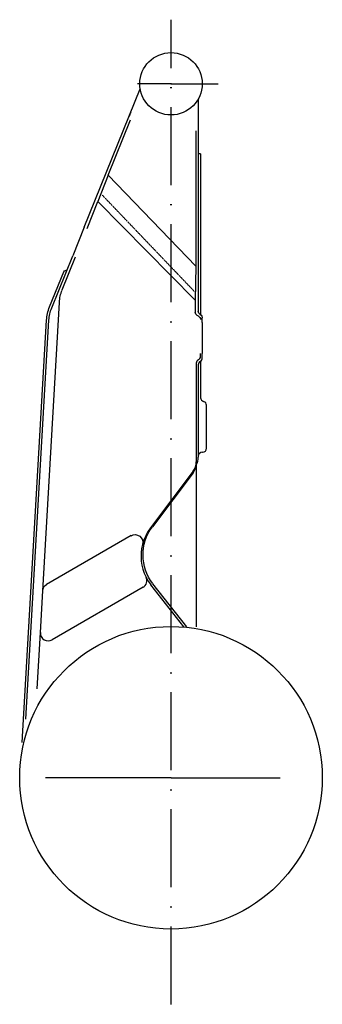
# Model space of a CAD drawing. Extents: x 1106 to 1494, y 689 to 1952.
import ezdxf

# ---------------------------------------------------------------- set-up
doc = ezdxf.new("R2010")
doc.units = 0
doc.linetypes.add('DASHED', pattern=[0.75, 0.5, -0.25])
doc.linetypes.add('GEN7', pattern=[15, 10, -2.5, 0, -2.5])
doc.layers.get('0').update_dxf_attribs({"linetype": 'CONTINUOUS'})
doc.layers.add('7', color=4, linetype='GEN7')

msp = doc.modelspace()

# ---------------------------------------------------------------- linework, layer by layer
at = {"linetype": 'CONTINUOUS'}
for p, q in [((1188.8, 1686), (1260.5, 1863.5)), ((1335, 1850.7), (1335, 1578.3)), ((1219.3, 1752.8), (1248, 1823.8)), ((1331.8, 1809.6), (1331.8, 1636.3)), ((1338, 1780), (1335, 1780)), ((1338, 1780), (1338, 1573.7)), ((1219.3, 1752.8), (1206.3, 1719.1)), ((1331.8, 1636.3), (1219.3, 1752.8)), ((1192.4, 1684.6), (1206.3, 1719.1)), ((1206.3, 1719.1), (1331.2, 1592.5)), ((1188.8, 1686), (1174, 1649.3)), ((1147.1, 1582.7), (1174, 1649.3)), ((1160.5, 1605.6), (1177.6, 1648)), ((1331.8, 1636.3), (1331.2, 1592.5)), ((1144.3, 1583.8), (1162.5, 1628.8)), ((1331.2, 1592.5), (1331.2, 1577.2)), ((1135.6, 1219.9), (1156.9, 1589.7)), ((1109.3, 1025.3), (1140.5, 1567)), ((1114, 1055), (1143.5, 1566.8)), ((1335.3, 1571.9), (1333.7, 1572.9)), ((1340, 1563.9), (1340, 1569.7)), ((1340, 1563.9), (1340, 1524.2)), ((1337.8, 1520.4), (1337.8, 1523.9)), ((1340, 1518.3), (1340, 1524.2)), ((1332.4, 1511.5), (1332.4, 1383.3)), ((1335, 1509.7), (1335, 1391)), ((1338, 1514.3), (1338, 1467.4)), ((1345.5, 1402.5), (1345.5, 1457.7)), ((1340, 1397.5, 0), (1340.5, 1397.5, 0)), ((1332.4, 1383.3), (1332.4, 1173.7)), ((1328.4, 1373.1), (1273.7, 1300.5)), ((1328.4, 1371.2), (1276.2, 1302)), ((1248.8, 1290.5), (1140.5, 1228)), ((1316.4, 1173.6), (1274.3, 1227.5)), ((1320.3, 1173.4), (1276.8, 1228.9)), ((1132.5, 1166.2), (1135.6, 1219.9)), ((1264.1, 1224.3), (1147.5, 1156.9)), ((1128.3, 1094.2), (1132.5, 1166.2))]:
    msp.add_line(p, q, dxfattribs=at)
at = {"linetype": 'DASHED'}
msp.add_line((1329.9, 1603.8), (1211.8, 1727.3), dxfattribs=at)
at = {"linetype": 'CONTINUOUS'}
for centre, radius in [((1300, 1870, 0), 40), ((1300, 980, 0), 194)]:
    msp.add_circle(centre, radius, dxfattribs=at)
at = {"linetype": 'CONTINUOUS', "extrusion": (-3.61757e-15, 1.33621e-15, -1)}
msp.add_arc((-1153.5, 1865.4, 0), 100, 198.545, 202, dxfattribs=at)
at = {"linetype": 'CONTINUOUS', "extrusion": (-2.37401e-15, 3.03859e-15, -1)}
msp.add_arc((-1165.3, 1627.7, 0), 3, 22, 82, dxfattribs=at)
at = {"linetype": 'CONTINUOUS'}
for centre, radius, start, end in [((1164.4, 1633.6, 0), 3, 278, 338), ((1337.4, 1511.5, 0), 5, 117.387, 180), ((1332.8, 1520.4, 0), 5, 297.387, 0), ((1335, 1518.3, 0), 5, 300, 0), ((1340, 1509.7, 0), 5, 120, 180), ((1343, 1467.4, 0), 5, 180, 255.522), ((1340.5, 1457.7, 0), 5, 0, 75.5225), ((1340.5, 1402.5, 0), 5, 270, 0), ((1315, 1391, 0), 20, 330.459, 0), ((1340, 1392.5, 0), 5, 90, 180), ((1312.4, 1385.2, 0), 20, 323, 0), ((1312.4, 1383.3, 0), 20, 323, 0), ((1321.6, 1264.4, 0), 60, 143, 165.597), ((1321.6, 1264.4, 0), 60, 165.597, 206.741), ((1259.1, 1232.9, 0), 10, 300, 26.7414), ((1321.6, 1264.4, 0), 60, 206.741, 218), ((1142.5, 1165.6, 0), 10, 176.7, 300)]:
    msp.add_arc(centre, radius, start, end, dxfattribs=at)
at = {"linetype": 'CONTINUOUS', "extrusion": (-2.29086e-15, 5.14175e-16, -1)}
msp.add_arc((-1206.8, 1586.8, 0), 50, 3.3004, 22, dxfattribs=at)
at = {"linetype": 'CONTINUOUS', "extrusion": (-2.09196e-15, 4.69532e-16, -1)}
msp.add_arc((-1193.4, 1563.9, 0), 53, 3.3004, 22, dxfattribs=at)
at = {"linetype": 'CONTINUOUS', "extrusion": (-7.72449e-15, 8.37252e-16, -1)}
msp.add_arc((-1193.4, 1563.9, 0), 50, 3.3004, 22, dxfattribs=at)
at = {"linetype": 'CONTINUOUS', "extrusion": (2.15514e-16, 1.24427e-16, -1)}
msp.add_arc((-1336.2, 1577.2, 0), 5, 300, 0, dxfattribs=at)
at = {"linetype": 'CONTINUOUS', "extrusion": (-1.28912e-16, -7.44275e-17, -1)}
msp.add_arc((-1340, 1578.3, 0), 5, 300, 0, dxfattribs=at)
at = {"linetype": 'CONTINUOUS', "extrusion": (-1.51934e-15, -4.12494e-15, -1)}
msp.add_arc((-1332.8, 1567.6, 0), 5, 117.387, 180, dxfattribs=at)
at = {"linetype": 'CONTINUOUS', "extrusion": (2.9223e-16, 1.6872e-16, -1)}
msp.add_arc((-1335, 1569.7, 0), 5, 120, 180, dxfattribs=at)
at = {"linetype": 'CONTINUOUS', "extrusion": (1.09508e-16, 9.56012e-19, -1)}
msp.add_arc((-1324.1, 1265.9, 0), 60, 322, 37, dxfattribs=at)
at = {"linetype": 'CONTINUOUS', "extrusion": (9.60204e-17, -8.97102e-16, -1)}
msp.add_arc((-1253.8, 1281.8, 0), 10, 60, 194.403, dxfattribs=at)
at = {"linetype": 'CONTINUOUS', "extrusion": (1.26032e-15, -7.76876e-16, -1)}
msp.add_arc((-1145.5, 1219.4, 0), 10, 3.3004, 60, dxfattribs=at)
at = {"layer": '7', "ltscale": 10}
msp.add_line((1300, 689.4, 0), (1300, 1952.2, 0), dxfattribs=at)
at = {"layer": '7', "linetype": 'CONTINUOUS'}
for p, q in [((1300, 1870, 0), (1257.1, 1870, 0)), ((1300, 1870, 0), (1360.6, 1870, 0)), ((1300, 980, 0), (1139.1, 980, 0)), ((1300, 980, 0), (1440.1, 980, 0))]:
    msp.add_line(p, q, dxfattribs=at)
msp.add_point((1300, 1870, 0), dxfattribs=at)

doc.saveas('drawing.dxf')
